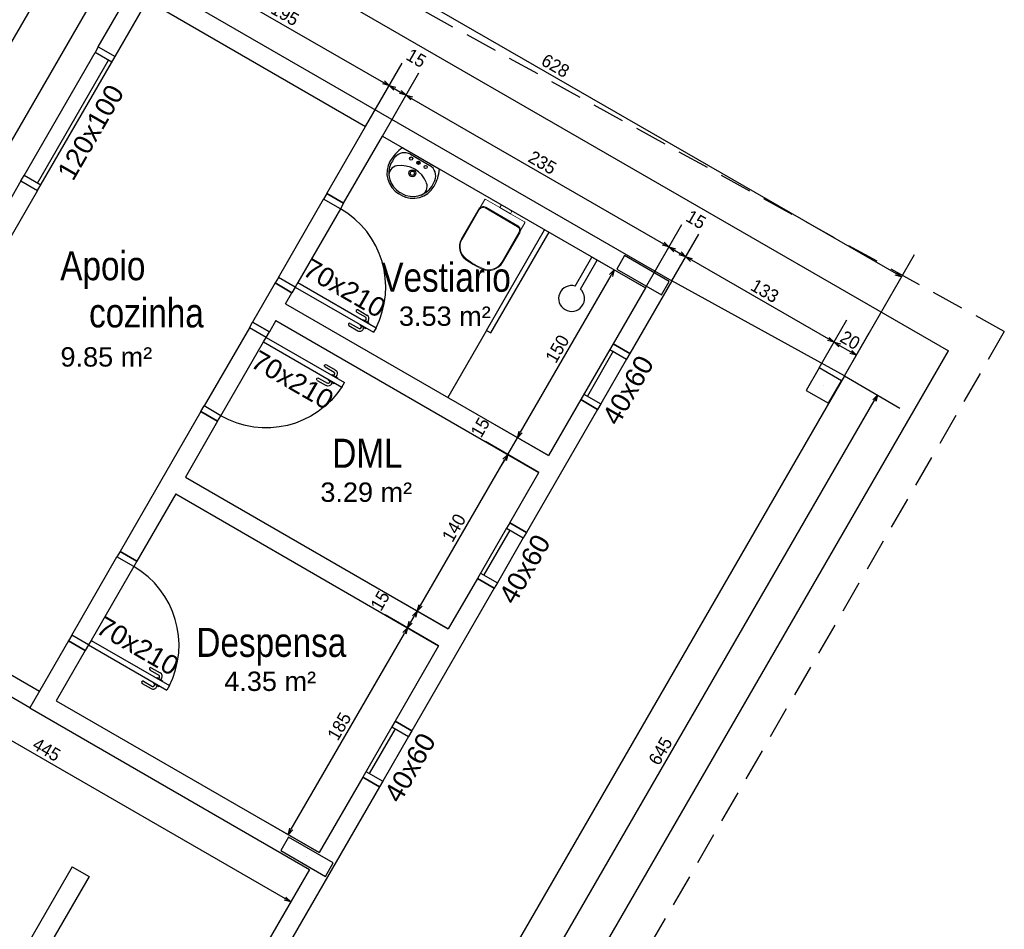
# Model space of a CAD drawing. Header units: millimetres. Extents: x -109 to 627, y -178 to 173.
# Tile 68 of 178: x 11 to 19, y 36 to 43. Entities that reach past the tile are written whole.
import ezdxf

# ---------------------------------------------------------------- set-up
doc = ezdxf.new("R2010")
doc.units = ezdxf.units.MM
doc.linetypes.add('HIDDEN', pattern=[0.375, 0.25, -0.125])
for name, color, linetype in [('A-JANEL', 3, 'Continuous'), ('A-JANELA', 3, 'Continuous'), ('A-PAREDE', 5, 'Continuous'), ('A-PILAR', 6, 'Continuous'), ('A-PISOS-NIVEL', 1, 'Continuous'), ('A-PORTA', 3, 'Continuous'), ('A-PROJCOBERTURA', 7, 'HIDDEN'), ('A-SOLEIRA', 1, 'Continuous'), ('ALV-V', 2, 'Continuous'), ('EQUIP', 1, 'Continuous'), ('EQUIPAMENTOS', 2, 'Continuous')]:
    doc.layers.add(name, color=color, linetype=linetype)
for name, color, linetype, lineweight in [('ARQ -SIMBOLO_PORTA', 2, 'Continuous', 9), ('ARQ -TEXTO_AMBIENTE', 2, 'Continuous', 5), ('Equipamentos hidráulicos', 2, 'Continuous', 5)]:
    doc.layers.add(name, color=color, linetype=linetype, lineweight=lineweight)
doc.styles.add('Arial Narrow', font='ARIALN.TTF', dxfattribs={"height": 0.225})
doc.styles.add('Arial_2', font='arial.ttf', dxfattribs={"height": 0.15})
doc.styles.add('GULIM', font='Gulim.ttf')
doc.dimstyles.new('GULIM-100', dxfattribs={"dimtxt": 0.1, "dimasz": 0.05, "dimexe": 0.2, "dimexo": 0, "dimgap": 0.025, "dimtad": 1, "dimdec": 0, "dimlfac": 100, "dimzin": 12, "dimdsep": 46, "dimtxsty": 'GULIM', "dimblk": 'OPEN30', "dimcen": 0, "dimclrd": 152, "dimclre": 152, "dimclrt": 152, "dimaunit": 1, "dimadec": 0, "dimazin": 0, "dimtfac": 1.875, "dimtdec": 0, "dimtmove": 2, "dimatfit": 3, "dimldrblk": 'OPEN30', "dimfxl": 0, "dimtolj": 1, "dimtzin": 12, "dimlwd": -1, "dimarcsym": 0})

# ---------------------------------------------------------------- blocks, each defined once
blk = doc.blocks.new('P-PM701')
at = {"layer": 'A-PORTA', "color": 2}
for p, q in [((-0.09, 0.15), (-0.09, 0.85)), ((-0.09, 0.85), (-0.05, 0.85)), ((-0.05, 0.15), (-0.05, 0.85)), ((-0.11, 0.7696), (-0.095, 0.7696)), ((-0.095, 0.7346), (-0.095, 0.7846)), ((-0.095, 0.7846), (-0.09, 0.7846)), ((-0.045, 0.7846), (-0.05, 0.7846)), ((-0.045, 0.7346), (-0.045, 0.7846)), ((-0.03, 0.7696), (-0.045, 0.7696)), ((-0.14, 0.6596), (-0.14, 0.7396)), ((-0.12, 0.6596), (-0.12, 0.7396)), ((-0.11, 0.7496), (-0.095, 0.7496)), ((-0.095, 0.7346), (-0.09, 0.7346)), ((-0.045, 0.7346), (-0.05, 0.7346)), ((-0.03, 0.7496), (-0.045, 0.7496)), ((-0.02, 0.6596), (-0.02, 0.7396)), ((0, 0.6596), (0, 0.7396)), ((-0.8, 0.15), (-0.75, 0.15)), ((-0.8, 0.15), (-0.8, 0)), ((-0.75, 0.15), (-0.75, 0)), ((-0.09, 0.15), (-0.05, 0.15)), ((-0.05, 0.15), (-0.05, 0)), ((-0.05, 0.15), (0, 0.15)), ((0, 0.15), (0, 0)), ((-0.8, 0), (-0.75, 0)), ((-0.05, 0), (0, 0))]:
    blk.add_line(p, q, dxfattribs=at)
for centre, radius, start, end in [((-0.05, 0.151), 0.7, 92.86598, 180.07166), ((-0.11, 0.7396), 0.03, 90, 180), ((-0.03, 0.7396), 0.03, 0, 90), ((-0.11, 0.7396), 0.01, 90, 180), ((-0.03, 0.7396), 0.01, 0, 90), ((-0.13, 0.6596), 0.01, 180, 0), ((-0.01, 0.6596), 0.01, 180, 360)]:
    blk.add_arc(centre, radius, start, end, dxfattribs=at)
blk = doc.blocks.new('_Open30')
at = {"color": 0, "linetype": 'ByBlock', "lineweight": -2}
for p, q in [((-1, 0.27), (0, 0)), ((0, 0), (-1, -0.27)), ((0, 0), (-1, 0))]:
    blk.add_line(p, q, dxfattribs=at)
blk = doc.blocks.new('*D810')
at = {"color": 152, "lineweight": -2, "transparency": 16777216}
for p, q in [((12.0699, 43.4), (12.3526, 43.8895)), ((13.7587, 42.425), (14.0413, 42.9145))]:
    blk.add_line(p, q, dxfattribs=at)
at = {"color": 152, "transparency": 16777216}
blk.add_line((12.2959, 43.6913), (13.898, 42.7663), dxfattribs=at)
at = {"layer": 'Defpoints', "color": 0, "transparency": 16777216}
for p in [(12.0699, 43.4), (13.9413, 42.7413), (13.7587, 42.425)]:
    blk.add_point(p, dxfattribs=at)
at = {"color": 152, "transparency": 16777216, "xscale": 0.05, "yscale": 0.05, "zscale": 0.05}
for p, rotation in [((12.2526, 43.7163), 150.0000000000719), ((13.9413, 42.7413), 330.0000000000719)]:
    blk.add_blockref('_Open30', p, dxfattribs=dict(at, rotation=rotation))
at = {"color": 152, "transparency": 16777216, "insert": (13.1351, 43.295), "char_height": 0.1, "attachment_point": 5, "rotation": 330, "style": 'GULIM'}
blk.add_mtext('\\A1;195', dxfattribs=at)
blk = doc.blocks.new('*D812')
at = {"color": 152, "lineweight": -2, "transparency": 16777216}
for p, q in [((13.7587, 42.425), (14.0413, 42.9145)), ((13.8886, 42.3501), (14.1712, 42.8395))]:
    blk.add_line(p, q, dxfattribs=at)
at = {"color": 152, "transparency": 16777216}
blk.add_line((13.9846, 42.7163), (14.0279, 42.6913), dxfattribs=at)
at = {"layer": 'Defpoints', "color": 0, "transparency": 16777216}
for p in [(14.0712, 42.6663), (13.7587, 42.425), (13.8886, 42.3501)]:
    blk.add_point(p, dxfattribs=at)
at = {"color": 152, "transparency": 16777216, "xscale": 0.05, "yscale": 0.05, "zscale": 0.05}
for p, rotation in [((13.9413, 42.7413), 150.0000000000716), ((14.0712, 42.6663), 330.0000000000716)]:
    blk.add_blockref('_Open30', p, dxfattribs=dict(at, rotation=rotation))
at = {"color": 152, "transparency": 16777216, "insert": (14.1507, 42.954), "char_height": 0.1, "attachment_point": 5, "rotation": 330, "style": 'GULIM'}
blk.add_mtext('\\A1;15', dxfattribs=at)
blk = doc.blocks.new('*D813')
at = {"color": 152, "lineweight": -2, "transparency": 16777216}
for p, q in [((13.8886, 42.3501), (14.1712, 42.8395)), ((15.9237, 41.175), (16.2064, 41.6645))]:
    blk.add_line(p, q, dxfattribs=at)
at = {"color": 152, "transparency": 16777216}
blk.add_line((14.1145, 42.6413), (16.0631, 41.5163), dxfattribs=at)
at = {"layer": 'Defpoints', "color": 0, "transparency": 16777216}
for p in [(13.8886, 42.3501), (16.1064, 41.4913), (15.9237, 41.175)]:
    blk.add_point(p, dxfattribs=at)
at = {"color": 152, "transparency": 16777216, "xscale": 0.05, "yscale": 0.05, "zscale": 0.05}
for p, rotation in [((14.0712, 42.6663), 150.0000000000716), ((16.1064, 41.4913), 330.0000000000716)]:
    blk.add_blockref('_Open30', p, dxfattribs=dict(at, rotation=rotation))
at = {"color": 152, "transparency": 16777216, "insert": (15.1269, 42.1449), "char_height": 0.1, "attachment_point": 5, "rotation": 330, "style": 'GULIM'}
blk.add_mtext('\\A1;235', dxfattribs=at)
blk = doc.blocks.new('*D814')
at = {"color": 152, "lineweight": -2, "transparency": 16777216}
for p, q in [((15.9237, 41.175), (16.2064, 41.6645)), ((16.1286, 41.2299), (16.3363, 41.5895))]:
    blk.add_line(p, q, dxfattribs=at)
at = {"color": 152, "transparency": 16777216}
blk.add_line((16.1497, 41.4663), (16.193, 41.4413), dxfattribs=at)
at = {"layer": 'Defpoints', "color": 0, "transparency": 16777216}
for p in [(16.2363, 41.4163), (16.1286, 41.2299), (15.9237, 41.175)]:
    blk.add_point(p, dxfattribs=at)
at = {"color": 152, "transparency": 16777216, "xscale": 0.05, "yscale": 0.05, "zscale": 0.05}
for p, rotation in [((16.1064, 41.4913), 150.0000000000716), ((16.2363, 41.4163), 330.0000000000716)]:
    blk.add_blockref('_Open30', p, dxfattribs=dict(at, rotation=rotation))
at = {"color": 152, "transparency": 16777216, "insert": (16.3158, 41.704), "char_height": 0.1, "attachment_point": 5, "rotation": 330, "style": 'GULIM'}
blk.add_mtext('\\A1;15', dxfattribs=at)
blk = doc.blocks.new('*D815')
at = {"color": 152, "lineweight": -2, "transparency": 16777216}
for p, q in [((16.1286, 41.2299), (16.3363, 41.5895)), ((17.2686, 40.5544), (17.4838, 40.927))]:
    blk.add_line(p, q, dxfattribs=at)
at = {"color": 152, "transparency": 16777216}
blk.add_line((16.2796, 41.3913), (17.3405, 40.7788), dxfattribs=at)
at = {"layer": 'Defpoints', "color": 0, "transparency": 16777216}
for p in [(16.1286, 41.2299), (17.3838, 40.7538), (17.2686, 40.5544)]:
    blk.add_point(p, dxfattribs=at)
at = {"color": 152, "transparency": 16777216, "xscale": 0.05, "yscale": 0.05, "zscale": 0.05}
for p, rotation in [((16.2363, 41.4163), 150.0000000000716), ((17.3838, 40.7538), 330.0000000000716)]:
    blk.add_blockref('_Open30', p, dxfattribs=dict(at, rotation=rotation))
at = {"color": 152, "transparency": 16777216, "insert": (16.8482, 41.1512), "char_height": 0.1, "attachment_point": 5, "rotation": 330, "style": 'GULIM'}
blk.add_mtext('\\A1;133', dxfattribs=at)
blk = doc.blocks.new('*D816')
at = {"color": 152, "lineweight": -2, "transparency": 16777216}
for p, q in [((17.2686, 40.5544), (17.4838, 40.927)), ((17.4637, 40.4923), (17.657, 40.827))]:
    blk.add_line(p, q, dxfattribs=at)
at = {"color": 152, "transparency": 16777216}
blk.add_line((17.4271, 40.7288), (17.5137, 40.6788), dxfattribs=at)
at = {"layer": 'Defpoints', "color": 0, "transparency": 16777216}
for p in [(17.557, 40.6538), (17.2686, 40.5544), (17.4637, 40.4923)]:
    blk.add_point(p, dxfattribs=at)
at = {"color": 152, "transparency": 16777216, "xscale": 0.05, "yscale": 0.05, "zscale": 0.05}
for p, rotation in [((17.3838, 40.7538), 150.0000000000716), ((17.557, 40.6538), 330.0000000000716)]:
    blk.add_blockref('_Open30', p, dxfattribs=dict(at, rotation=rotation))
at = {"color": 152, "transparency": 16777216, "insert": (17.5085, 40.7699), "char_height": 0.1, "attachment_point": 5, "rotation": 330, "style": 'GULIM'}
blk.add_mtext('\\A1;20', dxfattribs=at)
blk = doc.blocks.new('*D817')
at = {"color": 152, "lineweight": -2, "transparency": 16777216}
for p, q in [((12.015, 43.6049), (12.5727, 44.5708)), ((17.4637, 40.4923), (18.007, 41.4333))]:
    blk.add_line(p, q, dxfattribs=at)
at = {"color": 152, "transparency": 16777216}
blk.add_line((12.516, 44.3726), (17.8637, 41.2851), dxfattribs=at)
at = {"layer": 'Defpoints', "color": 0, "transparency": 16777216}
for p in [(12.015, 43.6049), (17.907, 41.2601), (17.4637, 40.4923)]:
    blk.add_point(p, dxfattribs=at)
at = {"color": 152, "transparency": 16777216, "xscale": 0.05, "yscale": 0.05, "zscale": 0.05}
for p, rotation in [((12.4727, 44.3976), 150.0000000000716), ((17.907, 41.2601), 330.0000000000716)]:
    blk.add_blockref('_Open30', p, dxfattribs=dict(at, rotation=rotation))
at = {"color": 152, "transparency": 16777216, "insert": (15.2279, 42.8948), "char_height": 0.1, "attachment_point": 5, "rotation": 330, "style": 'GULIM'}
blk.add_mtext('\\A1;628', dxfattribs=at)
blk = doc.blocks.new('*D818')
at = {"color": 152, "lineweight": -2, "transparency": 16777216}
for p, q in [((9.4699, 38.8967), (9.2249, 38.4723)), ((13.3237, 36.6717), (13.0787, 36.2473))]:
    blk.add_line(p, q, dxfattribs=at)
at = {"color": 152, "transparency": 16777216}
blk.add_line((9.3682, 38.6205), (13.1354, 36.4455), dxfattribs=at)
at = {"layer": 'Defpoints', "color": 0, "transparency": 16777216}
for p in [(9.4699, 38.8967), (13.3237, 36.6717), (13.1787, 36.4205)]:
    blk.add_point(p, dxfattribs=at)
at = {"color": 152, "transparency": 16777216, "xscale": 0.05, "yscale": 0.05, "zscale": 0.05}
for p, rotation in [((9.3249, 38.6455), 149.999999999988), ((13.1787, 36.4205), 329.999999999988)]:
    blk.add_blockref('_Open30', p, dxfattribs=dict(at, rotation=rotation))
at = {"color": 152, "transparency": 16777216, "insert": (11.29, 37.5991), "char_height": 0.1, "attachment_point": 5, "rotation": 330, "style": 'GULIM'}
blk.add_mtext('\\A1;445', dxfattribs=at)
blk = doc.blocks.new('*D819')
at = {"color": 152, "lineweight": -2, "transparency": 16777216}
for p, q in [((12.0699, 43.4), (11.5766, 43.6848)), ((9.5449, 39.0266), (9.0516, 39.3114))]:
    blk.add_line(p, q, dxfattribs=at)
at = {"color": 152, "transparency": 16777216}
blk.add_line((11.7249, 43.5415), (9.2499, 39.2547), dxfattribs=at)
at = {"layer": 'Defpoints', "color": 0, "transparency": 16777216}
for p in [(12.0699, 43.4), (9.2249, 39.2114), (9.5449, 39.0266)]:
    blk.add_point(p, dxfattribs=at)
at = {"color": 152, "transparency": 16777216, "xscale": 0.05, "yscale": 0.05, "zscale": 0.05}
for p, rotation in [((11.7499, 43.5848), 60.00000000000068), ((9.2249, 39.2114), 240.0000000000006)]:
    blk.add_blockref('_Open30', p, dxfattribs=dict(at, rotation=rotation))
at = {"color": 152, "transparency": 16777216, "insert": (10.4213, 41.4362), "char_height": 0.1, "attachment_point": 5, "rotation": 60, "style": 'GULIM'}
blk.add_mtext('\\A1;505', dxfattribs=at)
blk = doc.blocks.new('*D828')
at = {"color": 152, "lineweight": -2, "transparency": 16777216}
for p, q in [((12.015, 43.6049), (11.0454, 44.1647)), ((4.14, 29.965), (3.1704, 30.5248))]:
    blk.add_line(p, q, dxfattribs=at)
at = {"color": 152, "transparency": 16777216}
blk.add_line((3.3686, 30.4681), (11.1936, 44.0214), dxfattribs=at)
at = {"layer": 'Defpoints', "color": 0, "transparency": 16777216}
for p in [(11.2186, 44.0647), (12.015, 43.6049), (4.14, 29.965)]:
    blk.add_point(p, dxfattribs=at)
at = {"color": 152, "transparency": 16777216, "xscale": 0.05, "yscale": 0.05, "zscale": 0.05}
for p, rotation in [((11.2186, 44.0647), 60.0000000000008), ((3.3436, 30.4248), 240.0000000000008)]:
    blk.add_blockref('_Open30', p, dxfattribs=dict(at, rotation=rotation))
at = {"color": 152, "transparency": 16777216, "insert": (7.215, 37.2829), "char_height": 0.1, "attachment_point": 5, "rotation": 60, "style": 'GULIM'}
blk.add_mtext('\\A1;1575', dxfattribs=at)
blk = doc.blocks.new('*D829')
at = {"color": 152, "lineweight": -2, "transparency": 16777216}
for p, q in [((14.3237, 38.4037), (13.9103, 38.6424)), ((13.3987, 36.8016), (12.9853, 37.0403))]:
    blk.add_line(p, q, dxfattribs=at)
at = {"color": 152, "transparency": 16777216}
blk.add_line((13.1835, 36.9836), (14.0585, 38.4991), dxfattribs=at)
at = {"layer": 'Defpoints', "color": 0, "transparency": 16777216}
for p in [(14.0835, 38.5424), (14.3237, 38.4037), (13.3987, 36.8016)]:
    blk.add_point(p, dxfattribs=at)
at = {"color": 152, "transparency": 16777216, "xscale": 0.05, "yscale": 0.05, "zscale": 0.05}
for p, rotation in [((14.0835, 38.5424), 59.99999999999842), ((13.1585, 36.9403), 239.9999999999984)]:
    blk.add_blockref('_Open30', p, dxfattribs=dict(at, rotation=rotation))
at = {"color": 152, "transparency": 16777216, "insert": (13.5549, 37.7795), "char_height": 0.1, "attachment_point": 5, "rotation": 60, "style": 'GULIM'}
blk.add_mtext('\\A1;185', dxfattribs=at)
blk = doc.blocks.new('*D830')
at = {"color": 152, "lineweight": -2, "transparency": 16777216}
for p, q in [((14.3987, 38.5336), (13.9853, 38.7723)), ((14.3237, 38.4037), (13.9103, 38.6424))]:
    blk.add_line(p, q, dxfattribs=at)
at = {"color": 152, "transparency": 16777216}
blk.add_line((14.1085, 38.5857), (14.1335, 38.629), dxfattribs=at)
at = {"layer": 'Defpoints', "color": 0, "transparency": 16777216}
for p in [(14.1585, 38.6723), (14.3987, 38.5336), (14.3237, 38.4037)]:
    blk.add_point(p, dxfattribs=at)
at = {"color": 152, "transparency": 16777216, "xscale": 0.05, "yscale": 0.05, "zscale": 0.05}
for p, rotation in [((14.1585, 38.6723), 59.9999999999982), ((14.0835, 38.5424), 239.9999999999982)]:
    blk.add_blockref('_Open30', p, dxfattribs=dict(at, rotation=rotation))
at = {"color": 152, "transparency": 16777216, "insert": (13.8708, 38.7518), "char_height": 0.1, "attachment_point": 5, "rotation": 60, "style": 'GULIM'}
blk.add_mtext('\\A1;15', dxfattribs=at)
blk = doc.blocks.new('*D831')
at = {"color": 152, "lineweight": -2, "transparency": 16777216}
for p, q in [((15.0987, 39.7461), (14.6853, 39.9847)), ((14.3987, 38.5336), (13.9853, 38.7723))]:
    blk.add_line(p, q, dxfattribs=at)
at = {"color": 152, "transparency": 16777216}
blk.add_line((14.1835, 38.7156), (14.8335, 39.8414), dxfattribs=at)
at = {"layer": 'Defpoints', "color": 0, "transparency": 16777216}
for p in [(14.8585, 39.8847), (15.0987, 39.7461), (14.3987, 38.5336)]:
    blk.add_point(p, dxfattribs=at)
at = {"color": 152, "transparency": 16777216, "xscale": 0.05, "yscale": 0.05, "zscale": 0.05}
for p, rotation in [((14.8585, 39.8847), 59.9999999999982), ((14.1585, 38.6723), 239.9999999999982)]:
    blk.add_blockref('_Open30', p, dxfattribs=dict(at, rotation=rotation))
at = {"color": 152, "transparency": 16777216, "insert": (14.4424, 39.3167), "char_height": 0.1, "attachment_point": 5, "rotation": 60, "style": 'GULIM'}
blk.add_mtext('\\A1;140', dxfattribs=at)
blk = doc.blocks.new('*D832')
at = {"color": 152, "lineweight": -2, "transparency": 16777216}
for p, q in [((15.1737, 39.876), (14.7603, 40.1146)), ((15.0987, 39.7461), (14.6853, 39.9847))]:
    blk.add_line(p, q, dxfattribs=at)
at = {"color": 152, "transparency": 16777216}
for p, q in [((14.9585, 40.0579), (14.9835, 40.1013)), ((14.8585, 39.8847), (14.9335, 40.0146)), ((14.8335, 39.8414), (14.8085, 39.7981))]:
    blk.add_line(p, q, dxfattribs=at)
at = {"layer": 'Defpoints', "color": 0, "transparency": 16777216}
for p in [(14.9335, 40.0146), (15.1737, 39.876), (15.0987, 39.7461)]:
    blk.add_point(p, dxfattribs=at)
at = {"color": 152, "transparency": 16777216, "xscale": 0.05, "yscale": 0.05, "zscale": 0.05}
for p, rotation in [((14.9335, 40.0146), 239.9999999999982), ((14.8585, 39.8847), 59.99999999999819)]:
    blk.add_blockref('_Open30', p, dxfattribs=dict(at, rotation=rotation))
at = {"color": 152, "transparency": 16777216, "insert": (14.6458, 40.0941), "char_height": 0.1, "attachment_point": 5, "rotation": 60, "style": 'GULIM'}
blk.add_mtext('\\A1;15', dxfattribs=at)
blk = doc.blocks.new('*D833')
at = {"color": 152, "lineweight": -2, "transparency": 16777216}
for p, q in [((15.9237, 41.175), (15.5103, 41.4137)), ((15.1737, 39.876), (14.7603, 40.1146))]:
    blk.add_line(p, q, dxfattribs=at)
at = {"color": 152, "transparency": 16777216}
blk.add_line((14.9585, 40.0579), (15.6585, 41.2704), dxfattribs=at)
at = {"layer": 'Defpoints', "color": 0, "transparency": 16777216}
for p in [(15.6835, 41.3137), (15.9237, 41.175), (15.1737, 39.876)]:
    blk.add_point(p, dxfattribs=at)
at = {"color": 152, "transparency": 16777216, "xscale": 0.05, "yscale": 0.05, "zscale": 0.05}
for p, rotation in [((15.6835, 41.3137), 59.9999999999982), ((14.9335, 40.0146), 239.9999999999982)]:
    blk.add_blockref('_Open30', p, dxfattribs=dict(at, rotation=rotation))
at = {"color": 152, "transparency": 16777216, "insert": (15.2424, 40.7024), "char_height": 0.1, "attachment_point": 5, "rotation": 60, "style": 'GULIM'}
blk.add_mtext('\\A1;150', dxfattribs=at)
blk = doc.blocks.new('*D872')
at = {"color": 152, "lineweight": -2, "transparency": 16777216}
for p, q in [((17.4637, 40.4923), (17.8933, 40.2443)), ((14.2368, 34.9032), (14.6664, 34.6552))]:
    blk.add_line(p, q, dxfattribs=at)
at = {"color": 152, "transparency": 16777216}
blk.add_line((14.5182, 34.7985), (17.6951, 40.301), dxfattribs=at)
at = {"layer": 'Defpoints', "color": 0, "transparency": 16777216}
for p in [(17.4637, 40.4923), (17.7201, 40.3443), (14.2368, 34.9032)]:
    blk.add_point(p, dxfattribs=at)
at = {"color": 152, "transparency": 16777216, "xscale": 0.05, "yscale": 0.05, "zscale": 0.05}
for p, rotation in [((17.7201, 40.3443), 59.99998843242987), ((14.4932, 34.7552), 239.9999884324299)]:
    blk.add_blockref('_Open30', p, dxfattribs=dict(at, rotation=rotation))
at = {"color": 152, "transparency": 16777216, "insert": (16.0406, 37.5879), "char_height": 0.1, "attachment_point": 5, "rotation": 59.99999, "style": 'GULIM'}
blk.add_mtext('\\A1;645', dxfattribs=at)
blk = doc.blocks.new('VS-lv-45x55-01')
for p, q in [((-0.225, 0.185), (0.225, 0.185)), ((0.012, -0.265), (-0.013, -0.265))]:
    blk.add_line(p, q)
at = {"color": 1}
for p, q in [((-0.12, 0.166), (0.12, 0.166)), ((-0.01, 0.13), (0.01, 0.13)), ((0, 0.14), (0, 0.12)), ((0.012, -0.245), (-0.013, -0.245))]:
    blk.add_line(p, q, dxfattribs=at)
for centre, radius in [((-0.09, 0.13), 0.0175), ((0, 0.13), 0.0175), ((0.09, 0.13), 0.0175), ((0, 0), 0.0375), ((0, 0), 0.0225)]:
    blk.add_circle(centre, radius, dxfattribs=at)
for centre, radius, start, end in [((0.149, -0.002), 0.421, 154.0066, 180.3601), ((-0.225, 0.18), 0.005, 90, 154.0066), ((0.225, 0.18), 0.005, 25.9934, 90), ((-0.149, -0.002), 0.421, 359.6399, 25.9934), ((-0.013, -0.005), 0.26, 180, 270), ((0.012, -0.005), 0.26, 270, 0)]:
    blk.add_arc(centre, radius, start, end)
for centre, radius, start, end in [((-0.12, 0.036), 0.13, 90, 171.953), ((0.12, 0.036), 0.13, 8.047, 90), ((0.149, -0.002), 0.401, 171.953, 181.187), ((0, -0.245), 0.295, 51.389, 128.611), ((-0.149, -0.002), 0.401, 358.813, 8.047), ((-0.032, -0.006), 0.22, 181.187, 183.1668), ((-0.013, -0.005), 0.24, 183.1668, 270), ((-0.122, -0.093), 0.1, 128.611, 218.7487), ((0.012, -0.005), 0.24, 270, 356.8332), ((0.122, -0.093), 0.1, 321.2513, 51.389), ((0.032, -0.006), 0.22, 356.8332, 358.813)]:
    blk.add_arc(centre, radius, start, end, dxfattribs=at)
blk = doc.blocks.new('Deca_Bacia Sanitaria Convencional Quadra_P_21 - P_21_Branco Gelo GE17-6407791-NÍVEL 1')
at = {"layer": 'Equipamentos hidráulicos'}
for p, q in [((3.1323, -4.3801), (3.1323, -4.2542)), ((3.1383, -4.2482), (3.2088, -4.2482)), ((3.1077, -4.4279), (3.11, -4.3849)), ((3.1161, -4.3801), (3.1323, -4.3801)), ((3.1323, -4.3801), (3.1323, -4.4757)), ((3.11, -4.471), (3.1077, -4.4279)), ((3.1323, -4.4757), (3.1161, -4.4757)), ((3.1323, -4.6016), (3.1323, -4.4757)), ((3.2086, -4.6072), (3.1362, -4.6072))]:
    blk.add_line(p, q, dxfattribs=at)
for centre, radius, start, end in [((3.1383, -4.2542), 0.006, 90, 180), ((3.1161, -4.3864), 0.00628, 90, 166), ((3.1161, -4.4695), 0.00628, 194, 270), ((3.4946, -4.4879), 0.1199, 327.88825, 328.48945), ((3.4946, -4.4879), 0.1199, 340.97524, 344.05786), ((3.1383, -4.6016), 0.006, 180, 249.21108)]:
    blk.add_arc(centre, radius, start, end, dxfattribs=at)
blk = doc.blocks.new('Deca_Shared_Assento_P_21 - AP_215_Branco Gelo GE17-6407792-NÍVEL 1')
at = {"layer": 'Equipamentos hidráulicos'}
for p, q in [((3.2211, -4.2504), (3.4916, -4.2504)), ((3.4913, -4.2448), (3.2248, -4.2448)), ((3.1847, -4.2848), (3.1847, -4.5707)), ((3.1918, -4.5736), (3.1918, -4.282)), ((3.2211, -4.6051), (3.4916, -4.6051)), ((3.2248, -4.6108), (3.4913, -4.6108))]:
    blk.add_line(p, q, dxfattribs=at)
for centre, radius, start, end in [((3.2247, -4.2848), 0.04, 89.84772, 180.1118), ((3.2253, -4.2837), 0.0336, 97.18985, 177.03508), ((3.4916, -4.3678), 0.123, 5.81372, 90.12648), ((3.4912, -4.3671), 0.1167, 7.4549, 89.83226), ((2.9392, -4.4394), 0.6734, 0.98733, 7.4549), ((2.9147, -4.4278), 0.703, 359.57807, 5.91611), ((2.9392, -4.4162), 0.6734, 352.5451, 359.01267), ((2.9147, -4.4278), 0.703, 354.08549, 359.5781), ((3.2247, -4.5708), 0.04, 179.84831, 270.11285), ((3.4916, -4.4878), 0.123, 269.88205, 354.19539), ((3.4912, -4.4884), 0.1167, 270.16774, 352.5451), ((3.2253, -4.5718), 0.0336, 182.96492, 262.81015)]:
    blk.add_arc(centre, radius, start, end, dxfattribs=at)

msp = doc.modelspace()

# ---------------------------------------------------------------- linework, layer by layer
at = {"layer": 'A-JANEL', "color": 252}
for p, q in [((11.69002, 43.04199), (11.81993, 42.96699)), ((11.09002, 42.00276), (11.21993, 41.92776))]:
    msp.add_line(p, q, dxfattribs=at)
at = {"layer": 'A-JANELA', "color": 2}
for p, q in [((11.11502, 42.04606), (11.66502, 42.99869)), ((11.69002, 43.04199), (11.66502, 42.99869)), ((11.79493, 42.92369), (11.66502, 42.99869)), ((11.21894, 41.98606), (11.76894, 42.93869)), ((11.21993, 41.92776), (11.81993, 42.96699)), ((11.09002, 42.00276), (11.11502, 42.04606)), ((11.24493, 41.97106), (11.11502, 42.04606)), ((14.69432, 40.84558), (15.14432, 41.625)), ((14.72896, 40.82558), (15.17896, 41.605)), ((14.69432, 40.84558), (14.39432, 40.32596)), ((14.69432, 40.84558), (14.72896, 40.82558)), ((15.64874, 40.69869), (15.42374, 40.30898)), ((15.67472, 40.68369), (15.47472, 40.33728)), ((15.77864, 40.62369), (15.57864, 40.27728)), ((15.44874, 40.35228), (15.57864, 40.27728)), ((15.57864, 40.27728), (15.55364, 40.23398)), ((14.87374, 39.35635), (14.84874, 39.31305)), ((14.84874, 39.31305), (14.62374, 38.92334)), ((14.87472, 39.29805), (14.67472, 38.95164)), ((14.84874, 39.31305), (14.97864, 39.23805)), ((15.00364, 39.28135), (14.97864, 39.23805)), ((14.97864, 39.23805), (14.77864, 38.89164)), ((14.64874, 38.96664), (14.77864, 38.89164)), ((14.77864, 38.89164), (14.75364, 38.84834)), ((13.98624, 37.81915), (13.96124, 37.77585)), ((13.96124, 37.77585), (13.73624, 37.38614)), ((13.98722, 37.76085), (13.78722, 37.41444)), ((13.96124, 37.77585), (14.09114, 37.70085)), ((14.11614, 37.74415), (14.09114, 37.70085)), ((14.09114, 37.70085), (13.89114, 37.35444)), ((13.76124, 37.42944), (13.89114, 37.35444)), ((13.89114, 37.35444), (13.86614, 37.31114))]:
    msp.add_line(p, q, dxfattribs=at)
at = {"layer": 'A-PAREDE', "color": 4}
for p, q in [((11.69002, 43.04199), (12.01502, 43.60491)), ((12.01502, 43.60491), (16.12864, 41.22991)), ((11.81993, 42.96699), (12.06993, 43.4)), ((12.06993, 43.4), (13.75868, 42.425)), ((11.69002, 43.04199), (11.81993, 42.96699)), ((13.45868, 41.90539), (13.75868, 42.425)), ((13.58864, 41.83049), (13.88864, 42.3501)), ((13.88858, 42.35), (15.92374, 41.175)), ((11.09002, 42.00276), (10.86502, 41.61305)), ((11.09002, 42.00276), (11.21993, 41.92776)), ((11.21993, 41.92776), (10.99493, 41.53805)), ((13.45868, 41.90539), (13.58858, 41.83039)), ((16.12864, 41.22991), (15.80364, 40.66699)), ((13.05868, 41.21257), (12.88368, 40.90946)), ((13.05868, 41.21257), (13.18858, 41.13757)), ((15.92374, 41.175), (15.67374, 40.74199)), ((13.13858, 41.05096), (15.17374, 39.87596)), ((12.88368, 40.90946), (13.01358, 40.83446)), ((13.06358, 40.92106), (13.01358, 40.83446)), ((13.06358, 40.92106), (15.09874, 39.74606)), ((15.67374, 40.74199), (15.80364, 40.66699)), ((15.80364, 40.66699), (15.67374, 40.74199)), ((15.42374, 40.30898), (15.17374, 39.87596)), ((15.55364, 40.23398), (15.42374, 40.30898)), ((12.48368, 40.21664), (11.85868, 39.13411)), ((12.48368, 40.21664), (12.61358, 40.14164)), ((15.55364, 40.23398), (15.00364, 39.28135)), ((12.61358, 40.14164), (12.36358, 39.70863)), ((12.36358, 39.70863), (14.39874, 38.53363)), ((14.87374, 39.35635), (15.09874, 39.74606)), ((12.28858, 39.57872), (11.98858, 39.05911)), ((12.28858, 39.57872), (14.32374, 38.40372)), ((15.00364, 39.28135), (14.87374, 39.35635)), ((11.85868, 39.13411), (11.98858, 39.05911)), ((14.62374, 38.92334), (14.39874, 38.53363)), ((14.75364, 38.84834), (14.62374, 38.92334)), ((14.75364, 38.84834), (14.11614, 37.74415)), ((11.45868, 38.44129), (11.15868, 37.92167)), ((11.45868, 38.44129), (11.58858, 38.36629)), ((11.58858, 38.36629), (11.36358, 37.97657)), ((14.32374, 38.40372), (13.98624, 37.81915)), ((11.36358, 37.97657), (13.39874, 36.80157)), ((11.15868, 37.92167), (13.32374, 36.67167)), ((14.11614, 37.74415), (13.98624, 37.81915)), ((13.73624, 37.38614), (13.39874, 36.80157)), ((13.86614, 37.31114), (13.73624, 37.38614)), ((13.86614, 37.31114), (12.99114, 35.7956)), ((13.32374, 36.67167), (12.86124, 35.8706))]:
    msp.add_line(p, q, dxfattribs=at)
at = {"layer": 'A-PAREDE', "color": 252}
for p, q in [((13.13858, 41.05096), (13.18858, 41.13757)), ((12.88368, 40.90946), (13.01358, 40.83446)), ((15.42374, 40.30898), (15.55364, 40.23398)), ((12.48368, 40.21664), (12.61358, 40.14164)), ((14.87374, 39.35635), (15.00364, 39.28135)), ((14.62374, 38.92334), (14.75364, 38.84834)), ((13.98624, 37.81915), (14.11614, 37.74415)), ((13.73624, 37.38614), (13.86614, 37.31114))]:
    msp.add_line(p, q, dxfattribs=at)
at = {"layer": 'A-PAREDE', "color": 2}
for p, q in [((15.67374, 40.74199), (15.64874, 40.69869)), ((15.64874, 40.69869), (15.77864, 40.62369)), ((15.80364, 40.66699), (15.77864, 40.62369))]:
    msp.add_line(p, q, dxfattribs=at)
at = {"layer": 'A-PAREDE', "color": 4}
msp.add_lwpolyline([(17.44184, 40.45443), (17.26863, 40.55443), (17.16863, 40.38123), (17.34184, 40.28123), (17.44184, 40.45443)], dxfattribs=at)
at = {"layer": 'A-PILAR', "color": 252, "linetype": 'Continuous'}
for p, q in [((17.30524, 40.41783), (17.30524, 40.41783)), ((13.30495, 36.76912), (13.30495, 36.76912))]:
    msp.add_line(p, q, dxfattribs=at)
for points in [[(16.04815, 41.12049), (16.10815, 41.22442), (15.76174, 41.42442), (15.70174, 41.32049), (16.04815, 41.12049)], [(13.44816, 36.61716), (13.50816, 36.72108), (13.16175, 36.92108), (13.10175, 36.81716), (13.44816, 36.61716)]]:
    msp.add_lwpolyline(points, dxfattribs=at)
at = {"layer": 'A-PISOS-NIVEL', "color": 252}
for p, q in [((3.32041, 29.74539), (11.79541, 44.42452)), ((11.79541, 44.42452), (18.26895, 40.68702)), ((17.46372, 40.49233), (16.12864, 41.22991)), ((15.05645, 35.12281), (18.26895, 40.68702))]:
    msp.add_line(p, q, dxfattribs=at)
at = {"layer": 'A-PISOS-NIVEL', "color": 2}
msp.add_line((17.46372, 40.49233), (14.23683, 34.90319), dxfattribs=at)
at = {"layer": 'A-PROJCOBERTURA', "color": 252}
for q in [(11.63238, 44.74215), (9.8808, 25.55832)]:
    msp.add_line((18.70171, 40.83659), q, dxfattribs=at)
at = {"layer": 'A-SOLEIRA', "color": 1}
for p, q in [((13.08368, 41.25587), (13.43368, 41.86209)), ((13.56358, 41.78709), (13.23358, 41.21551)), ((12.85868, 40.86616), (12.50868, 40.25994)), ((12.85868, 40.86616), (12.50868, 40.25994)), ((12.63858, 40.18494), (12.96858, 40.75652)), ((12.63858, 40.18494), (12.96858, 40.75652))]:
    msp.add_line(p, q, dxfattribs=at)
at = {"layer": 'A-SOLEIRA', "color": 252}
for p, q in [((11.48368, 38.48459), (11.83368, 39.09081)), ((11.96358, 39.01581), (11.63358, 38.44423)), ((10.45425, 38.50157), (11.23368, 38.05157)), ((11.15868, 37.92167), (10.37925, 38.37167))]:
    msp.add_line(p, q, dxfattribs=at)
at = {"layer": 'ALV-V', "color": 3}
for p, q in [((11.4881, 36.69225), (10.9881, 35.82622)), ((11.4881, 36.69225), (11.618, 36.61725)), ((11.618, 36.61725), (11.118, 35.75122))]:
    msp.add_line(p, q, dxfattribs=at)
at = {"layer": 'EQUIP', "color": 1, "linetype": 'ByBlock'}
for p, q in [((15.38041, 41.18866), (15.51033, 41.41369)), ((15.42198, 41.16466), (15.5519, 41.38969))]:
    msp.add_line(p, q, dxfattribs=at)
msp.add_arc((15.35266, 41.09259), 0.1, 73.886541, 46.11346, dxfattribs=at)

# ---------------------------------------------------------------- block references
at = {"layer": 'A-PAREDE', "color": 4, "rotation": 239.9999999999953}
msp.add_blockref('P-PM701', (13.05868, 41.21257), dxfattribs=at)
at = {"layer": 'A-PORTA', "color": 252, "xscale": -1, "rotation": 240.0000000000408}
msp.add_blockref('P-PM701', (12.88368, 40.90946), dxfattribs=at)
at = {"layer": 'A-PORTA', "color": 252, "rotation": 239.9999999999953}
msp.add_blockref('P-PM701', (11.45868, 38.44129), dxfattribs=at)
at = {"layer": 'EQUIPAMENTOS', "xscale": 0.7200000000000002, "yscale": 0.7200000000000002, "zscale": 0.7200000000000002, "rotation": 329.9999999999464}
msp.add_blockref('VS-lv-45x55-01', (14.12042, 42.06234), dxfattribs=at)
at = {"layer": 'Equipamentos hidráulicos', "xscale": 0.9997410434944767, "yscale": 0.9997410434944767, "zscale": 0.9997410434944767, "rotation": 239.9999999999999}
for name in ['Deca_Bacia Sanitaria Convencional Quadra_P_21 - P_21_Branco Gelo GE17-6407791-NÍVEL 1', 'Deca_Shared_Assento_P_21 - AP_215_Branco Gelo GE17-6407792-NÍVEL 1']:
    msp.add_blockref(name, (20.23806, 42.27163), dxfattribs=at)

# ---------------------------------------------------------------- texts
at = {"layer": 'ARQ -SIMBOLO_PORTA', "char_height": 0.149961, "width": 0.8224899, "attachment_point": 2, "line_spacing_factor": 0.941778, "style": 'Arial_2'}
for s, insert, rotation in [('120x100', (11.56498, 42.41736), 60), ('70x210', (13.63385, 41.23846), 330), ('70x210', (13.23088, 40.52713), 330), ('40x60', (15.72369, 40.42046), 60), ('40x60', (14.92369, 39.03482), 60), ('70x210', (12.03385, 38.46718), 330), ('40x60', (14.03619, 37.49763), 60)]:
    msp.add_mtext(s, dxfattribs=dict(at, insert=insert, rotation=rotation))
at = {"layer": 'ARQ -TEXTO_AMBIENTE', "attachment_point": 2}
for s, insert, char_height, width, line_spacing_factor, style in [('\\pi-0.67483,l0.89977,t0.89977;Apoio cozinha', (11.61252, 41.45891), 0.2249417, 1.5685016, 0.974696, 'Arial Narrow'), ('Vestiario', (14.38106, 41.36954), 0.224942, 1.3066052, 0.974696, 'Arial Narrow'), ('3.53 m²', (14.37169, 41.03067), 0.149961, 1.3071714, 0.941778, 'Arial_2'), ('9.85 m²', (11.75216, 40.71508), 0.149961, 1.3071714, 0.941778, 'Arial_2'), ('DML', (13.77287, 40.00647), 0.224942, 1.3066052, 0.974696, 'Arial Narrow'), ('3.29 m²', (13.7635, 39.66761), 0.149961, 1.3071714, 0.941778, 'Arial_2'), ('Despensa', (13.02917, 38.54202), 0.224942, 1.3066052, 0.974696, 'Arial Narrow'), ('4.35 m²', (13.01981, 38.20316), 0.149961, 1.3071714, 0.941778, 'Arial_2')]:
    msp.add_mtext(s, dxfattribs=dict(at, insert=insert, char_height=char_height, width=width, line_spacing_factor=line_spacing_factor, style=style))

# ---------------------------------------------------------------- dimensions: what is measured, and where the dimension line sits
for base, p1, p2, angle, picture, middle in [((17.90696, 41.26005), (12.01502, 43.60491), (17.46372, 40.49233), 150, '*D817', (15.22794, 42.89485)), ((11.21864, 44.0647), (4.14002, 29.96501), (12.01502, 43.60491), 60, '*D828', (7.21497, 37.28295)), ((14.07121, 42.66633), (13.75868, 42.425), (13.88864, 42.3501), 150, '*D812', (14.15071, 42.95403)), ((16.10637, 41.49133), (13.88864, 42.3501), (15.92374, 41.175), 150, '*D813', (15.12692, 42.14488)), ((16.23628, 41.41633), (15.92374, 41.175), (16.12864, 41.22991), 150, '*D814', (16.31577, 41.70403)), ((17.38376, 40.75383), (16.12864, 41.22991), (17.26863, 40.55443), 150, '*D815', (16.84822, 41.15125)), ((15.68353, 41.31369), (15.17374, 39.87596), (15.92374, 41.175), 240, '*D833', (15.24237, 40.70237)), ((17.55696, 40.65383), (17.26863, 40.55443), (17.46372, 40.49233), 150, '*D816', (17.50849, 40.76988)), ((17.72012, 40.34429), (14.23683, 34.90319), (17.46372, 40.49233), 59.999988, '*D872', (16.04058, 37.58789)), ((14.93353, 40.01465), (15.09874, 39.74606), (15.17374, 39.87596), 240, '*D832', (14.64584, 40.09414)), ((14.85853, 39.88474), (14.39874, 38.53363), (15.09874, 39.74606), 240, '*D831', (14.44237, 39.31673)), ((14.15853, 38.67231), (14.32374, 38.40372), (14.39874, 38.53363), 240, '*D830', (13.87084, 38.75181))]:
    dim = msp.add_linear_dim(base=base, p1=p1, p2=p2, angle=angle, dimstyle='GULIM-100')
    dim.commit()
    dim.dimension.update_dxf_attribs({"geometry": picture, "text_midpoint": middle})
for p1, p2, distance, picture, middle in [((12.06993, 43.4), (13.75868, 42.425), 0.36527, '*D810', (13.13513, 43.295)), ((12.06993, 43.4), (9.54493, 39.02657), -0.36959, '*D819', (10.42131, 41.43621)), ((9.46993, 38.89667), (13.32374, 36.67167), -0.29007, '*D818', (11.28996, 37.59907)), ((13.39874, 36.80157), (14.32374, 38.40372), 0.27737, '*D829', (13.55487, 37.77953))]:
    dim = msp.add_aligned_dim(p1=p1, p2=p2, distance=distance, dimstyle='GULIM-100')
    dim.commit()
    dim.dimension.update_dxf_attribs({"geometry": picture, "text_midpoint": middle})

doc.saveas('drawing.dxf')
